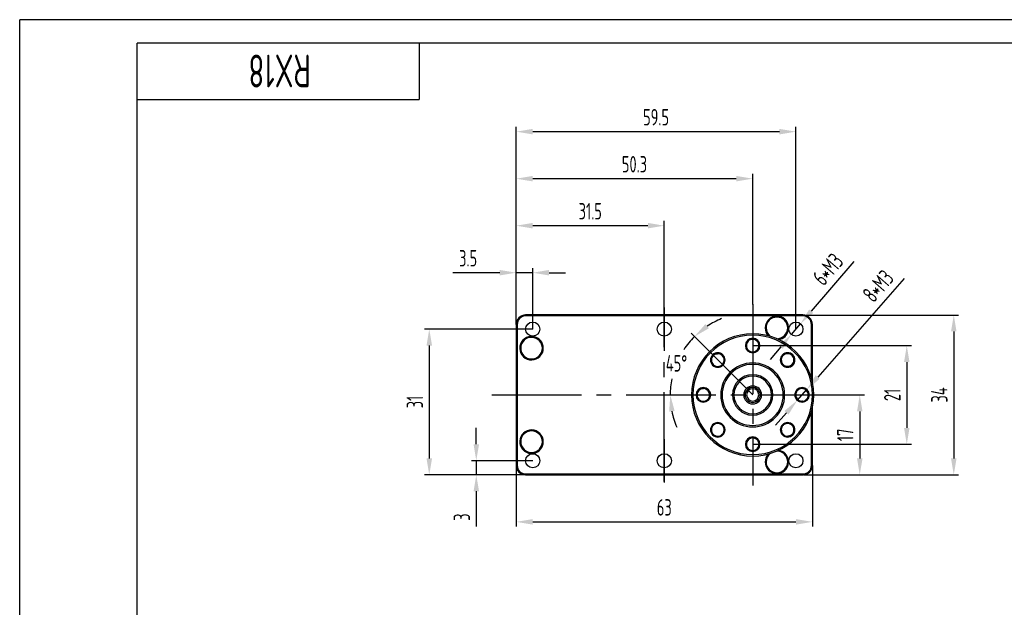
# Model space of a CAD drawing. Header units: inches. Extents: x -26 to 752, y -5 to 292.
# Tile 2 of 11: x -25 to 184, y 167 to 292. Entities that reach past the tile are written whole.
import ezdxf
from ezdxf.enums import TextEntityAlignment as Align

# ---------------------------------------------------------------- set-up
doc = ezdxf.new("R2010")
doc.units = ezdxf.units.IN
doc.header["$MEASUREMENT"] = 0
doc.linetypes.add('CENTER2', pattern=[28.575, 19.05, -3.175, 3.175, -3.175])
for name, color, linetype in [('1轮廓实线层', 7, 'Continuous'), ('2细线层', 4, 'Continuous'), ('3中心线层', 1, 'CENTER2'), ('6文字层', 3, 'Continuous'), ('7标注层', 4, 'Continuous'), ('图框层', 7, 'Continuous')]:
    doc.layers.add(name, color=color, linetype=linetype)
doc.styles.add('PC_TEXTSTYLE', font='ISOCP.SHX', dxfattribs={"width": 0.707, "bigfont": 'GBCBIG.SHX'})
doc.dimstyles.new('GB_ANGULAR', dxfattribs={"dimtxt": 3.5, "dimasz": 3.5, "dimexe": 1, "dimexo": 0, "dimgap": 1.5, "dimtad": 1, "dimtih": 1, "dimtoh": 1, "dimdsep": 46, "dimtxsty": 'PC_TEXTSTYLE', "dimcen": 0, "dimclrd": 256, "dimclrt": 3, "dimadec": 0, "dimazin": 2, "dimtp": 0.1, "dimtm": 0.1, "dimtfac": 0.71, "dimtdec": 3, "dimtmove": 0, "dimatfit": 3, "dimfxl": 1, "dimtfill": 1, "dimarcsym": 0})
doc.dimstyles.new('GB_DIAMETER', dxfattribs={"dimtxt": 3.5, "dimasz": 3.5, "dimexe": 1, "dimexo": 0, "dimgap": 1.5, "dimtad": 1, "dimjust": 4, "dimdsep": 46, "dimtxsty": 'PC_TEXTSTYLE', "dimcen": 0, "dimclrd": 256, "dimclrt": 3, "dimadec": 0, "dimazin": 2, "dimtp": 0.1, "dimtm": 0.1, "dimtfac": 0.71, "dimtdec": 3, "dimtmove": 0, "dimatfit": 2, "dimfxl": 1, "dimtfill": 1, "dimarcsym": 0})
doc.dimstyles.new('GB_LINEAR', dxfattribs={"dimtxt": 3.5, "dimasz": 3.5, "dimexe": 1, "dimexo": 0, "dimgap": 1.5, "dimtad": 1, "dimdsep": 46, "dimtxsty": 'PC_TEXTSTYLE', "dimcen": 0, "dimclrd": 256, "dimclrt": 3, "dimadec": 0, "dimazin": 2, "dimtp": 0.1, "dimtm": 0.1, "dimtfac": 0.71, "dimtdec": 3, "dimtmove": 0, "dimatfit": 3, "dimfxl": 1, "dimtfill": 1, "dimarcsym": 0})

# ---------------------------------------------------------------- blocks, each defined once
blk = doc.blocks.new('ZwmFrameMain_A3^_^无分区图框^_^landscape')
at = {"layer": '1轮廓实线层'}
for p in [(0, 0), (390, 287)]:
    blk.add_line(p, (0, 287), dxfattribs=at)
at = {"layer": '2细线层'}
for p in [(-25, -5), (395, 292)]:
    blk.add_line(p, (-25, 292), dxfattribs=at)
blk = doc.blocks.new('ZwmFrameMain_图样代号')
at = {"layer": '2细线层', "linetype": 'Continuous'}
for p in [(60, 0), (0, -12)]:
    blk.add_line(p, (60, -12), dxfattribs=at)
at = {"layer": '6文字层', "style": 'PC_TEXTSTYLE', "width": 2.827942}
blk.add_attdef('图样代号', text='', height=7, rotation=180, dxfattribs=at).set_placement((58.24, -2.4), (2.35, -2.4), align=Align.FIT)
blk = doc.blocks.new('*D10')
at = {"layer": '7标注层', "color": 0, "lineweight": -2}
for p, q in [((141.71, 229.18), (174.71, 229.18)), ((141.71, 195.18), (174.71, 195.18))]:
    blk.add_line(p, q, dxfattribs=at)
at = {"layer": '7标注层', "lineweight": -2}
blk.add_line((173.71, 225.68), (173.71, 198.68), dxfattribs=at)
at = {"layer": '7标注层'}
for points in [[(174.3, 225.68), (173.13, 225.68), (173.71, 229.18)], [(173.13, 198.68), (174.3, 198.68), (173.71, 195.18)]]:
    blk.add_solid(points, dxfattribs=at)
at = {"layer": 'Defpoints', "color": 0}
for p in [(141.71, 229.18), (141.71, 195.18), (173.71, 195.18)]:
    blk.add_point(p, dxfattribs=at)
at = {"layer": '7标注层', "color": 3, "insert": (170.64, 212.18), "char_height": 3.5, "attachment_point": 5, "rotation": 90, "style": 'PC_TEXTSTYLE', "bg_fill": 3, "box_fill_scale": 1.25, "bg_fill_color": 257, "bg_fill_transparency": 0}
blk.add_mtext('34', dxfattribs=at)
blk = doc.blocks.new('*D11')
at = {"layer": '7标注层', "color": 0, "lineweight": -2}
for p, q in [((80.63, 227.18), (80.63, 249.18)), ((112.13, 226.18), (112.13, 249.18))]:
    blk.add_line(p, q, dxfattribs=at)
at = {"layer": '7标注层', "lineweight": -2}
blk.add_line((108.63, 248.18), (84.13, 248.18), dxfattribs=at)
at = {"layer": '7标注层'}
for points in [[(84.13, 248.77), (84.13, 247.6), (80.63, 248.18)], [(108.63, 247.6), (108.63, 248.77), (112.13, 248.18)]]:
    blk.add_solid(points, dxfattribs=at)
at = {"layer": 'Defpoints', "color": 0}
for p in [(80.63, 248.18), (80.63, 227.18), (112.13, 226.18)]:
    blk.add_point(p, dxfattribs=at)
at = {"layer": '7标注层', "color": 3, "insert": (96.38, 251.26), "char_height": 3.5, "attachment_point": 5, "style": 'PC_TEXTSTYLE', "bg_fill": 3, "box_fill_scale": 1.25, "bg_fill_color": 257, "bg_fill_transparency": 0}
blk.add_mtext('31.5', dxfattribs=at)
blk = doc.blocks.new('*D12')
at = {"layer": '7标注层', "color": 0, "lineweight": -2}
for p, q in [((80.63, 227.18), (80.63, 239.18)), ((84.13, 226.18), (84.13, 239.18))]:
    blk.add_line(p, q, dxfattribs=at)
at = {"layer": '7标注层', "lineweight": -2}
for p, q in [((77.13, 238.18), (67.17, 238.18)), ((84.13, 238.18), (80.63, 238.18)), ((87.63, 238.18), (91.13, 238.18))]:
    blk.add_line(p, q, dxfattribs=at)
at = {"layer": '7标注层'}
for points in [[(77.13, 237.6), (77.13, 238.77), (80.63, 238.18)], [(87.63, 238.77), (87.63, 237.6), (84.13, 238.18)]]:
    blk.add_solid(points, dxfattribs=at)
at = {"layer": 'Defpoints', "color": 0}
for p in [(80.63, 238.18), (80.63, 227.18), (84.13, 226.18)]:
    blk.add_point(p, dxfattribs=at)
at = {"layer": '7标注层', "color": 3, "insert": (70.4, 241.26), "char_height": 3.5, "attachment_point": 5, "style": 'PC_TEXTSTYLE', "bg_fill": 3, "box_fill_scale": 1.25, "bg_fill_color": 257, "bg_fill_transparency": 0}
blk.add_mtext('3.5', dxfattribs=at)
blk = doc.blocks.new('*D13')
at = {"layer": '7标注层', "color": 0, "lineweight": -2}
for p, q in [((80.63, 227.18), (80.63, 269.18)), ((140.13, 226.18), (140.13, 269.18))]:
    blk.add_line(p, q, dxfattribs=at)
at = {"layer": '7标注层', "lineweight": -2}
blk.add_line((136.63, 268.18), (84.13, 268.18), dxfattribs=at)
at = {"layer": '7标注层'}
for points in [[(84.13, 268.77), (84.13, 267.6), (80.63, 268.18)], [(136.63, 267.6), (136.63, 268.77), (140.13, 268.18)]]:
    blk.add_solid(points, dxfattribs=at)
at = {"layer": 'Defpoints', "color": 0}
for p in [(80.63, 268.18), (80.63, 227.18), (140.13, 226.18)]:
    blk.add_point(p, dxfattribs=at)
at = {"layer": '7标注层', "color": 3, "insert": (110.38, 271.26), "char_height": 3.5, "attachment_point": 5, "style": 'PC_TEXTSTYLE', "bg_fill": 3, "box_fill_scale": 1.25, "bg_fill_color": 257, "bg_fill_transparency": 0}
blk.add_mtext('59.5', dxfattribs=at)
blk = doc.blocks.new('*D14')
at = {"layer": '7标注层', "color": 0, "lineweight": -2}
for p, q in [((80.63, 197.18), (80.63, 184.18)), ((143.63, 197.18), (143.63, 184.18))]:
    blk.add_line(p, q, dxfattribs=at)
at = {"layer": '7标注层', "lineweight": -2}
blk.add_line((84.13, 185.18), (140.13, 185.18), dxfattribs=at)
at = {"layer": '7标注层'}
for points in [[(84.13, 185.77), (84.13, 184.6), (80.63, 185.18)], [(140.13, 184.6), (140.13, 185.77), (143.63, 185.18)]]:
    blk.add_solid(points, dxfattribs=at)
at = {"layer": 'Defpoints', "color": 0}
for p in [(80.63, 197.18), (143.63, 197.18), (143.63, 185.18)]:
    blk.add_point(p, dxfattribs=at)
at = {"layer": '7标注层', "color": 3, "insert": (112.13, 188.26), "char_height": 3.5, "attachment_point": 5, "style": 'PC_TEXTSTYLE', "bg_fill": 3, "box_fill_scale": 1.25, "bg_fill_color": 257, "bg_fill_transparency": 0}
blk.add_mtext('63', dxfattribs=at)
blk = doc.blocks.new('*D15')
at = {"layer": '7标注层', "color": 0, "lineweight": -2}
for p, q in [((84.13, 226.18), (61.13, 226.18)), ((82.63, 195.18), (61.13, 195.18))]:
    blk.add_line(p, q, dxfattribs=at)
at = {"layer": '7标注层', "lineweight": -2}
blk.add_line((62.13, 222.68), (62.13, 198.68), dxfattribs=at)
at = {"layer": '7标注层'}
for points in [[(62.72, 222.68), (61.55, 222.68), (62.13, 226.18)], [(61.55, 198.68), (62.72, 198.68), (62.13, 195.18)]]:
    blk.add_solid(points, dxfattribs=at)
at = {"layer": 'Defpoints', "color": 0}
for p in [(84.13, 226.18), (62.13, 195.18), (82.63, 195.18)]:
    blk.add_point(p, dxfattribs=at)
at = {"layer": '7标注层', "color": 3, "insert": (59.06, 210.68), "char_height": 3.5, "attachment_point": 5, "rotation": 90, "style": 'PC_TEXTSTYLE', "bg_fill": 3, "box_fill_scale": 1.25, "bg_fill_color": 257, "bg_fill_transparency": 0}
blk.add_mtext('31', dxfattribs=at)
blk = doc.blocks.new('*D16')
at = {"layer": '7标注层', "lineweight": -2}
for p, q in [((72.13, 201.68), (72.13, 205.18)), ((72.13, 198.18), (72.13, 195.18)), ((72.13, 191.68), (72.13, 184.19))]:
    blk.add_line(p, q, dxfattribs=at)
at = {"layer": '7标注层', "color": 0, "lineweight": -2}
for p, q in [((84.13, 198.18), (71.13, 198.18)), ((82.63, 195.18), (71.13, 195.18))]:
    blk.add_line(p, q, dxfattribs=at)
at = {"layer": '7标注层'}
for points in [[(71.55, 201.68), (72.72, 201.68), (72.13, 198.18)], [(72.72, 191.68), (71.55, 191.68), (72.13, 195.18)]]:
    blk.add_solid(points, dxfattribs=at)
at = {"layer": 'Defpoints', "color": 0}
for p in [(84.13, 198.18), (72.13, 195.18), (82.63, 195.18)]:
    blk.add_point(p, dxfattribs=at)
at = {"layer": '7标注层', "color": 3, "insert": (69.06, 186.19), "char_height": 3.5, "attachment_point": 5, "rotation": 90, "style": 'PC_TEXTSTYLE', "bg_fill": 3, "box_fill_scale": 1.25, "bg_fill_color": 257, "bg_fill_transparency": 0}
blk.add_mtext('3', dxfattribs=at)
blk = doc.blocks.new('*D17')
at = {"layer": '7标注层', "color": 0, "lineweight": -2}
for p, q in [((148.11, 212.18), (154.71, 212.18)), ((148.11, 195.18), (154.71, 195.18))]:
    blk.add_line(p, q, dxfattribs=at)
at = {"layer": '7标注层', "lineweight": -2}
blk.add_line((153.71, 208.68), (153.71, 198.68), dxfattribs=at)
at = {"layer": '7标注层'}
for points in [[(154.3, 208.68), (153.13, 208.68), (153.71, 212.18)], [(153.13, 198.68), (154.3, 198.68), (153.71, 195.18)]]:
    blk.add_solid(points, dxfattribs=at)
at = {"layer": 'Defpoints', "color": 0}
for p in [(148.11, 212.18), (148.11, 195.18), (153.71, 195.18)]:
    blk.add_point(p, dxfattribs=at)
at = {"layer": '7标注层', "color": 3, "insert": (150.64, 203.68), "char_height": 3.5, "attachment_point": 5, "rotation": 90, "style": 'PC_TEXTSTYLE', "bg_fill": 3, "box_fill_scale": 1.25, "bg_fill_color": 257, "bg_fill_transparency": 0}
blk.add_mtext('17', dxfattribs=at)
blk = doc.blocks.new('*D26')
at = {"layer": '7标注层', "color": 0, "lineweight": -2}
for p, q in [((130.93, 222.68), (164.71, 222.68)), ((130.93, 201.68), (164.71, 201.68))]:
    blk.add_line(p, q, dxfattribs=at)
at = {"layer": '7标注层', "lineweight": -2}
blk.add_line((163.71, 219.18), (163.71, 205.18), dxfattribs=at)
at = {"layer": '7标注层'}
for points in [[(164.3, 219.18), (163.13, 219.18), (163.71, 222.68)], [(163.13, 205.18), (164.3, 205.18), (163.71, 201.68)]]:
    blk.add_solid(points, dxfattribs=at)
at = {"layer": 'Defpoints', "color": 0}
for p in [(130.93, 222.68), (130.93, 201.68), (163.71, 201.68)]:
    blk.add_point(p, dxfattribs=at)
at = {"layer": '7标注层', "color": 3, "insert": (160.64, 212.18), "char_height": 3.5, "attachment_point": 5, "rotation": 90, "style": 'PC_TEXTSTYLE', "bg_fill": 3, "box_fill_scale": 1.25, "bg_fill_color": 257, "bg_fill_transparency": 0}
blk.add_mtext('21', dxfattribs=at)
blk = doc.blocks.new('*D27')
at = {"layer": '7标注层', "color": 0, "lineweight": -2}
blk.add_line((119.6, 223.52), (117.83, 225.29), dxfattribs=at)
at = {"layer": '7标注层', "lineweight": -2}
for start, end in [(112.0935, 123.5471), (135.0007, 146.7676), (168.6172, 180), (191.4536, 202.9072)]:
    blk.add_arc((130.93, 212.18), 17.54, start, end, dxfattribs=at)
at = {"layer": '7标注层'}
for points in [[(120.87, 227.25), (121.61, 226.35), (118.53, 224.59)], [(114.33, 208.76), (113.17, 208.64), (113.4, 212.18)]]:
    blk.add_solid(points, dxfattribs=at)
at = {"layer": 'Defpoints', "color": 0}
for p in [(119.6, 223.52), (115.12, 219.77), (75.45, 212.18), (130.93, 212.18), (148.11, 212.18)]:
    blk.add_point(p, dxfattribs=at)
at = {"layer": '7标注层', "color": 3, "insert": (114.73, 218.9), "char_height": 3.5, "attachment_point": 5, "style": 'PC_TEXTSTYLE'}
blk.add_mtext('45%%d', dxfattribs=at)
blk = doc.blocks.new('*D28')
at = {"layer": '7标注层', "lineweight": -2}
for p, q in [((152.42, 240.6), (143.38, 229.99)), ((139.16, 225.04), (141.11, 227.33)), ((136.89, 222.38), (134.62, 219.72))]:
    blk.add_line(p, q, dxfattribs=at)
at = {"layer": '7标注层'}
for points in [[(142.93, 230.37), (143.82, 229.61), (141.11, 227.33)], [(137.34, 222), (136.45, 222.76), (139.16, 225.04)]]:
    blk.add_solid(points, dxfattribs=at)
at = {"layer": 'Defpoints', "color": 0}
for p in [(141.11, 227.33), (139.16, 225.04)]:
    blk.add_point(p, dxfattribs=at)
at = {"layer": '7标注层', "color": 3, "insert": (146.94, 238.91), "char_height": 3.5, "attachment_point": 5, "rotation": 49.5603, "style": 'PC_TEXTSTYLE', "bg_fill": 3, "box_fill_scale": 1.25, "bg_fill_color": 257, "bg_fill_transparency": 0}
blk.add_mtext('6*M3', dxfattribs=at)
blk = doc.blocks.new('*D29')
at = {"layer": '7标注层', "lineweight": -2}
for p, q in [((163.13, 236.97), (144.76, 215.98)), ((140.41, 211.02), (142.46, 213.35)), ((138.11, 208.38), (135.8, 205.75))]:
    blk.add_line(p, q, dxfattribs=at)
at = {"layer": '7标注层'}
for points in [[(144.32, 216.37), (145.2, 215.6), (142.46, 213.35)], [(138.55, 208), (137.67, 208.77), (140.41, 211.02)]]:
    blk.add_solid(points, dxfattribs=at)
at = {"layer": 'Defpoints', "color": 0}
for p in [(142.46, 213.35), (140.41, 211.02)]:
    blk.add_point(p, dxfattribs=at)
at = {"layer": '7标注层', "color": 3, "insert": (157.62, 235.35), "char_height": 3.5, "attachment_point": 5, "rotation": 48.8049, "style": 'PC_TEXTSTYLE', "bg_fill": 3, "box_fill_scale": 1.25, "bg_fill_color": 257, "bg_fill_transparency": 0}
blk.add_mtext('8*M3', dxfattribs=at)
blk = doc.blocks.new('*D31')
at = {"layer": '7标注层', "color": 0, "lineweight": -2}
for p, q in [((80.63, 227.18), (80.63, 259.18)), ((130.93, 231.45), (130.93, 259.18))]:
    blk.add_line(p, q, dxfattribs=at)
at = {"layer": '7标注层', "lineweight": -2}
blk.add_line((127.43, 258.18), (84.13, 258.18), dxfattribs=at)
at = {"layer": '7标注层'}
for points in [[(84.13, 258.77), (84.13, 257.6), (80.63, 258.18)], [(127.43, 257.6), (127.43, 258.77), (130.93, 258.18)]]:
    blk.add_solid(points, dxfattribs=at)
at = {"layer": 'Defpoints', "color": 0}
for p in [(80.63, 258.18), (130.93, 231.45), (80.63, 227.18)]:
    blk.add_point(p, dxfattribs=at)
at = {"layer": '7标注层', "color": 3, "insert": (105.78, 261.26), "char_height": 3.5, "attachment_point": 5, "style": 'PC_TEXTSTYLE', "bg_fill": 3, "box_fill_scale": 1.25, "bg_fill_color": 257, "bg_fill_transparency": 0}
blk.add_mtext('50.3', dxfattribs=at)

msp = doc.modelspace()

# ---------------------------------------------------------------- linework, layer by layer
at = {"color": 7, "linetype": 'Continuous', "lineweight": 25}
for p, q in [((141.634, 229.185), (82.634, 229.185)), ((141.634, 228.985), (82.634, 228.985)), ((80.634, 227.185), (80.634, 197.185)), ((80.834, 227.185), (80.834, 197.185)), ((143.434, 215.755), (143.434, 227.185)), ((143.634, 214.961), (143.634, 227.185)), ((132.284, 222.685), (132.256, 222.827)), ((132.269, 222.761), (132.271, 222.618)), ((124.464, 220.564), (124.343, 220.645)), ((124.4, 220.607), (124.502, 220.507)), ((131.418, 221.424), (131.479, 221.265)), ((124.743, 219.06), (124.898, 218.99)), ((137.809, 218.376), (137.74, 218.221)), ((139.357, 218.719), (139.257, 218.617)), ((139.314, 218.655), (139.394, 218.775)), ((120.434, 213.535), (120.292, 213.506)), ((120.358, 213.519), (120.501, 213.521)), ((121.695, 212.668), (121.854, 212.729)), ((140.174, 211.701), (140.015, 211.64)), ((143.634, 212.184), (143.634, 212.185)), ((143.434, 197.185), (143.434, 208.614)), ((143.634, 197.185), (143.634, 209.408)), ((122.555, 205.714), (122.474, 205.594)), ((122.512, 205.65), (122.612, 205.752)), ((124.059, 205.993), (124.129, 206.148)), ((137.126, 205.309), (136.971, 205.379)), ((137.469, 203.762), (137.367, 203.862)), ((137.404, 203.805), (137.525, 203.724)), ((129.584, 201.685), (129.613, 201.542)), ((129.6, 201.608), (129.598, 201.751)), ((130.451, 202.945), (130.39, 203.104)), ((82.634, 195.385), (141.634, 195.385)), ((82.634, 195.185), (141.634, 195.185))]:
    msp.add_line(p, q, dxfattribs=at)
for centre, radius, start, end in [((82.634, 227.185), 2, 90, 180), ((82.634, 227.185), 1.8, 90, 180), ((136.084, 226.435), 2.5, 3.03532, 180), ((136.084, 226.435), 2.3, 0, 180), ((141.634, 227.185), 2, 0, 90), ((141.634, 227.185), 1.8, 0, 90), ((136.084, 226.435), 2.5, 180, 222.03766), ((136.084, 226.435), 2.3, 180, 231.06151), ((83.884, 222.135), 2.5, 93.02728, 0), ((83.884, 222.135), 2.3, 86.48007, 180), ((83.884, 222.135), 2.3, 0, 86.48007), ((83.884, 222.135), 2.5, 0, 79.90266), ((130.934, 222.685), 1.55, 0, 180), ((136.084, 226.435), 2.5, 278.22227, 349.89884), ((83.884, 222.135), 2.3, 180, 0), ((130.934, 222.685), 1.55, 180, 0), ((130.934, 222.685), 1.35, 290.97646, 0), ((130.934, 222.685), 1.35, 0, 46.17646), ((123.51, 219.609), 1.55, 45, 225), ((123.51, 219.609), 1.55, 225, 45), ((123.51, 219.609), 1.35, 45, 91.17646), ((123.51, 219.609), 1.35, 335.97646, 45), ((138.359, 219.609), 1.55, 135, 315), ((138.359, 219.609), 1.55, 315, 135), ((130.934, 212.185), 6.8, 90, 270), ((130.934, 212.185), 6.5, 90, 270), ((130.934, 212.185), 6.8, 270, 90), ((130.934, 212.185), 6.5, 270, 90), ((138.359, 219.609), 1.35, 245.97646, 315), ((138.359, 219.609), 1.35, 315, 1.17646), ((130.934, 212.185), 4.3, 90, 270), ((130.934, 212.185), 4, 90, 270), ((130.934, 212.185), 4.3, 270, 90), ((130.934, 212.185), 4, 270, 90), ((120.434, 212.185), 1.55, 90, 270), ((120.434, 212.185), 1.55, 270, 90), ((130.934, 212.185), 1.9, 90, 270), ((130.934, 212.185), 1.6, 90, 270), ((130.934, 212.185), 1.9, 270, 90), ((130.934, 212.185), 1.6, 270, 90), ((120.434, 212.185), 1.35, 90, 136.17646), ((120.434, 212.185), 1.35, 20.97646, 90), ((130.934, 212.185), 1.3, 0, 180), ((130.934, 212.185), 1.3, 180, 0), ((123.51, 204.76), 1.55, 135, 315), ((123.51, 204.76), 1.35, 135, 181.17646), ((123.51, 204.76), 1.55, 315, 135), ((123.51, 204.76), 1.35, 65.97646, 135), ((138.359, 204.76), 1.55, 45, 225), ((138.359, 204.76), 1.35, 155.97646, 225), ((138.359, 204.76), 1.55, 225, 45), ((83.884, 202.235), 2.5, 0, 266.97301), ((83.884, 202.235), 2.3, 0, 180), ((130.934, 201.685), 1.55, 0, 180), ((138.359, 204.76), 1.35, 225, 271.17646), ((83.884, 202.235), 2.3, 180, 273.51253), ((83.884, 202.235), 2.3, 273.51253, 0), ((83.884, 202.235), 2.5, 280.0975, 0), ((130.934, 201.685), 1.55, 180, 0), ((130.934, 201.685), 1.35, 110.97646, 180), ((130.934, 201.685), 1.35, 180, 226.17646), ((136.084, 197.935), 2.5, 137.96234, 180), ((136.084, 197.935), 2.3, 128.93849, 180), ((136.084, 197.935), 2.3, 0, 90.80157), ((136.084, 197.935), 2.5, 10.1012, 81.77773), ((82.634, 197.185), 2, 180, 270), ((82.634, 197.185), 1.8, 180, 270), ((136.084, 197.935), 2.5, 180, 356.96488), ((136.084, 197.935), 2.3, 180, 0), ((141.634, 197.185), 1.8, 270, 0), ((141.634, 197.185), 2, 270, 0)]:
    msp.add_arc(centre, radius, start, end, dxfattribs=at)
for points in [[(138.553, 226.185), (138.557, 226.268), (138.563, 226.351), (138.569, 226.435)], [(138.569, 197.935), (138.563, 198.019), (138.557, 198.101), (138.553, 198.185)]]:
    msp.add_open_spline(points, degree=3, dxfattribs=at)
for points, knots in [([(138.569, 226.435), (138.571, 226.457), (138.575, 226.501), (138.579, 226.545), (138.581, 226.567)], [0, 0, 0, 0, 0.4968301, 1, 1, 1, 1]), ([(84.036, 224.609), (83.989, 224.612), (83.894, 224.618), (83.8, 224.627), (83.752, 224.631)], [0, 0, 0, 0, 0.4974933, 1, 1, 1, 1]), ([(84.323, 224.596), (84.275, 224.597), (84.18, 224.6), (84.084, 224.606), (84.036, 224.609)], [0, 0, 0, 0, 0.5023015, 1, 1, 1, 1]), ([(138.546, 225.996), (138.547, 226.028), (138.549, 226.09), (138.552, 226.153), (138.553, 226.185)], [0, 0, 0, 0, 0.5024829, 1, 1, 1, 1]), ([(131.479, 221.265), (131.247, 221.183), (130.997, 221.159), (130.518, 221.229), (130.288, 221.323), (129.902, 221.605), (129.744, 221.792), (129.536, 222.216), (129.485, 222.452), (129.491, 222.685)], [0, 0, 0, 0, 0.25, 0.25, 0.5, 0.5, 0.75, 0.75, 1, 1, 1, 1]), ([(129.491, 222.685), (129.499, 222.965), (129.591, 223.241), (129.909, 223.693), (130.134, 223.87), (130.64, 224.069), (130.92, 224.091), (131.443, 223.98), (131.685, 223.846), (131.869, 223.659)], [0, 0, 0, 0, 0.25, 0.25, 0.5, 0.5, 0.75, 0.75, 1, 1, 1, 1]), ([(131.877, 223.647), (131.741, 223.754), (131.466, 223.972), (130.933, 224.068), (130.404, 223.965), (129.957, 223.664), (129.645, 223.215), (129.605, 222.861), (129.584, 222.685)], [0, 0, 0, 0, 0.1628907, 0.3303125, 0.4977344, 0.6651563, 0.8325781, 1, 1, 1, 1]), ([(129.584, 222.685), (129.584, 222.467), (129.638, 222.249), (129.841, 221.863), (129.99, 221.696), (130.349, 221.449), (130.559, 221.37), (130.992, 221.318), (131.214, 221.346), (131.418, 221.424)], [0, 0, 0, 0, 0.25, 0.25, 0.5, 0.5, 0.75, 0.75, 1, 1, 1, 1]), ([(132.179, 222.163), (132.18, 222.165), (132.278, 222.312), (132.281, 222.499), (132.284, 222.685)], [0, 0, 0, 0, 0.0104059, 1, 1, 1, 1]), ([(122.489, 218.589), (122.296, 218.793), (122.166, 219.053), (122.071, 219.597), (122.106, 219.881), (122.323, 220.38), (122.505, 220.594), (122.954, 220.885), (123.219, 220.961), (123.482, 220.959)], [0, 0, 0, 0, 0.25, 0.25, 0.5, 0.5, 0.75, 0.75, 1, 1, 1, 1]), ([(123.496, 220.956), (123.324, 220.936), (122.975, 220.896), (122.53, 220.586), (122.23, 220.139), (122.126, 219.611), (122.223, 219.072), (122.445, 218.794), (122.555, 218.655)], [0, 0, 0, 0, 0.16289066, 0.33031253, 0.4977344, 0.66515626, 0.83257813, 1, 1, 1, 1]), ([(124.758, 220.12), (124.758, 220.122), (124.723, 220.296), (124.593, 220.431), (124.464, 220.564)], [0, 0, 0, 0, 0.0104059, 1, 1, 1, 1]), ([(137.74, 218.221), (137.519, 218.327), (137.325, 218.486), (137.035, 218.875), (136.939, 219.103), (136.865, 219.576), (136.886, 219.819), (137.039, 220.266), (137.169, 220.469), (137.339, 220.629)], [0, 0, 0, 0, 0.25, 0.25, 0.5, 0.5, 0.75, 0.75, 1, 1, 1, 1]), ([(137.404, 220.564), (137.25, 220.41), (137.134, 220.218), (137.005, 219.802), (136.992, 219.578), (137.071, 219.149), (137.164, 218.945), (137.433, 218.603), (137.61, 218.465), (137.809, 218.376)], [0, 0, 0, 0, 0.25, 0.25, 0.5, 0.5, 0.75, 0.75, 1, 1, 1, 1]), ([(137.339, 220.629), (137.543, 220.823), (137.803, 220.952), (138.347, 221.048), (138.631, 221.013), (139.129, 220.796), (139.343, 220.614), (139.634, 220.165), (139.711, 219.9), (139.709, 219.637)], [0, 0, 0, 0, 0.25, 0.25, 0.5, 0.5, 0.75, 0.75, 1, 1, 1, 1]), ([(139.706, 219.596), (139.707, 219.6), (139.743, 219.777), (139.623, 220.141), (139.343, 220.588), (138.888, 220.889), (138.361, 220.992), (137.822, 220.896), (137.544, 220.674), (137.404, 220.564)], [0, 0, 0, 0, 0.0042472, 0.170206, 0.3361648, 0.5021236, 0.6680824, 0.8340412, 1, 1, 1, 1]), ([(124.898, 218.99), (124.792, 218.769), (124.633, 218.575), (124.244, 218.285), (124.016, 218.19), (123.543, 218.115), (123.299, 218.137), (122.853, 218.289), (122.65, 218.42), (122.489, 218.589)], [0, 0, 0, 0, 0.25, 0.25, 0.5, 0.5, 0.75, 0.75, 1, 1, 1, 1]), ([(122.555, 218.655), (122.709, 218.5), (122.901, 218.385), (123.317, 218.255), (123.541, 218.242), (123.97, 218.321), (124.174, 218.414), (124.516, 218.684), (124.654, 218.861), (124.743, 219.06)], [0, 0, 0, 0, 0.25, 0.25, 0.5, 0.5, 0.75, 0.75, 1, 1, 1, 1]), ([(138.87, 218.361), (138.872, 218.361), (139.046, 218.395), (139.181, 218.526), (139.314, 218.655)], [0, 0, 0, 0, 0.0104059, 1, 1, 1, 1]), ([(120.434, 210.742), (120.154, 210.749), (119.878, 210.841), (119.425, 211.159), (119.249, 211.384), (119.05, 211.89), (119.028, 212.17), (119.139, 212.693), (119.273, 212.935), (119.46, 213.119)], [0, 0, 0, 0, 0.25, 0.25, 0.5, 0.5, 0.75, 0.75, 1, 1, 1, 1]), ([(119.472, 213.127), (119.364, 212.992), (119.147, 212.717), (119.051, 212.183), (119.154, 211.654), (119.455, 211.207), (119.904, 210.895), (120.258, 210.855), (120.434, 210.835)], [0, 0, 0, 0, 0.16289066, 0.33031253, 0.4977344, 0.66515626, 0.83257813, 1, 1, 1, 1]), ([(120.956, 213.429), (120.954, 213.43), (120.807, 213.529), (120.62, 213.532), (120.434, 213.535)], [0, 0, 0, 0, 0.0104059, 1, 1, 1, 1]), ([(121.854, 212.729), (121.935, 212.497), (121.96, 212.247), (121.89, 211.768), (121.796, 211.539), (121.514, 211.152), (121.327, 210.995), (120.903, 210.786), (120.667, 210.735), (120.434, 210.742)], [0, 0, 0, 0, 0.25, 0.25, 0.5, 0.5, 0.75, 0.75, 1, 1, 1, 1]), ([(120.434, 210.835), (120.652, 210.835), (120.87, 210.888), (121.256, 211.091), (121.423, 211.24), (121.67, 211.599), (121.749, 211.809), (121.801, 212.242), (121.773, 212.464), (121.695, 212.668)], [0, 0, 0, 0, 0.25, 0.25, 0.5, 0.5, 0.75, 0.75, 1, 1, 1, 1]), ([(122.999, 206.008), (122.997, 206.008), (122.823, 205.974), (122.688, 205.843), (122.555, 205.714)], [0, 0, 0, 0, 0.0104059, 1, 1, 1, 1]), ([(124.464, 203.805), (124.618, 203.959), (124.734, 204.151), (124.864, 204.568), (124.877, 204.791), (124.798, 205.22), (124.705, 205.424), (124.435, 205.767), (124.258, 205.904), (124.059, 205.993)], [0, 0, 0, 0, 0.25, 0.25, 0.5, 0.5, 0.75, 0.75, 1, 1, 1, 1]), ([(124.129, 206.148), (124.35, 206.042), (124.544, 205.883), (124.833, 205.494), (124.929, 205.266), (125.004, 204.793), (124.982, 204.55), (124.83, 204.103), (124.699, 203.9), (124.53, 203.74)], [0, 0, 0, 0, 0.25, 0.25, 0.5, 0.5, 0.75, 0.75, 1, 1, 1, 1]), ([(136.971, 205.379), (137.076, 205.6), (137.236, 205.794), (137.625, 206.084), (137.853, 206.179), (138.326, 206.254), (138.569, 206.232), (139.016, 206.08), (139.219, 205.949), (139.379, 205.78)], [0, 0, 0, 0, 0.25, 0.25, 0.5, 0.5, 0.75, 0.75, 1, 1, 1, 1]), ([(139.314, 205.714), (139.16, 205.869), (138.968, 205.984), (138.551, 206.114), (138.328, 206.127), (137.899, 206.048), (137.695, 205.955), (137.352, 205.685), (137.215, 205.509), (137.126, 205.309)], [0, 0, 0, 0, 0.25, 0.25, 0.5, 0.5, 0.75, 0.75, 1, 1, 1, 1]), ([(138.346, 203.413), (138.35, 203.412), (138.527, 203.376), (138.891, 203.495), (139.338, 203.776), (139.639, 204.231), (139.742, 204.758), (139.645, 205.297), (139.424, 205.575), (139.314, 205.714)], [0, 0, 0, 0, 0.0042472, 0.170206, 0.3361648, 0.5021236, 0.6680824, 0.8340412, 1, 1, 1, 1]), ([(139.379, 205.78), (139.572, 205.576), (139.702, 205.316), (139.798, 204.772), (139.763, 204.488), (139.546, 203.989), (139.364, 203.776), (138.915, 203.484), (138.65, 203.408), (138.387, 203.41)], [0, 0, 0, 0, 0.25, 0.25, 0.5, 0.5, 0.75, 0.75, 1, 1, 1, 1]), ([(122.162, 204.773), (122.161, 204.769), (122.126, 204.592), (122.245, 204.228), (122.526, 203.781), (122.981, 203.48), (123.508, 203.377), (124.047, 203.474), (124.325, 203.695), (124.464, 203.805)], [0, 0, 0, 0, 0.0042472, 0.170206, 0.3361648, 0.5021236, 0.6680824, 0.8340412, 1, 1, 1, 1]), ([(124.53, 203.74), (124.326, 203.546), (124.066, 203.417), (123.522, 203.321), (123.238, 203.356), (122.739, 203.573), (122.525, 203.755), (122.234, 204.204), (122.158, 204.469), (122.16, 204.732)], [0, 0, 0, 0, 0.25, 0.25, 0.5, 0.5, 0.75, 0.75, 1, 1, 1, 1]), ([(130.39, 203.104), (130.622, 203.186), (130.871, 203.21), (131.351, 203.14), (131.58, 203.046), (131.967, 202.764), (132.124, 202.577), (132.333, 202.153), (132.384, 201.917), (132.377, 201.685)], [0, 0, 0, 0, 0.25, 0.25, 0.5, 0.5, 0.75, 0.75, 1, 1, 1, 1]), ([(137.111, 204.249), (137.111, 204.247), (137.145, 204.073), (137.276, 203.938), (137.404, 203.805)], [0, 0, 0, 0, 0.0104059, 1, 1, 1, 1]), ([(129.69, 202.206), (129.689, 202.204), (129.59, 202.057), (129.587, 201.87), (129.584, 201.685)], [0, 0, 0, 0, 0.0104059, 1, 1, 1, 1]), ([(129.972, 200.741), (129.975, 200.737), (130.074, 200.587), (130.417, 200.414), (130.931, 200.297), (131.466, 200.405), (131.911, 200.705), (132.224, 201.154), (132.264, 201.508), (132.284, 201.685)], [0, 0, 0, 0, 0.0042472, 0.170206, 0.3361648, 0.5021236, 0.6680824, 0.8340412, 1, 1, 1, 1]), ([(132.377, 201.685), (132.37, 201.404), (132.278, 201.128), (131.96, 200.676), (131.735, 200.499), (131.229, 200.3), (130.949, 200.278), (130.426, 200.389), (130.184, 200.523), (130, 200.711)], [0, 0, 0, 0, 0.25, 0.25, 0.5, 0.5, 0.75, 0.75, 1, 1, 1, 1]), ([(132.284, 201.685), (132.284, 201.902), (132.231, 202.12), (132.028, 202.506), (131.879, 202.673), (131.52, 202.92), (131.31, 202.999), (130.877, 203.051), (130.655, 203.023), (130.451, 202.945)], [0, 0, 0, 0, 0.25, 0.25, 0.5, 0.5, 0.75, 0.75, 1, 1, 1, 1]), ([(83.752, 199.738), (83.796, 199.742), (83.89, 199.751), (83.985, 199.757), (84.036, 199.76)], [0, 0, 0, 0, 0.4672193, 1, 1, 1, 1]), ([(84.036, 199.76), (84.084, 199.763), (84.18, 199.769), (84.275, 199.772), (84.323, 199.773)], [0, 0, 0, 0, 0.4977071, 1, 1, 1, 1]), ([(138.553, 198.185), (138.552, 198.216), (138.549, 198.279), (138.547, 198.342), (138.546, 198.373)], [0, 0, 0, 0, 0.4975227, 1, 1, 1, 1]), ([(138.581, 197.802), (138.579, 197.824), (138.575, 197.869), (138.571, 197.913), (138.569, 197.935)], [0, 0, 0, 0, 0.5031892, 1, 1, 1, 1])]:
    msp.add_open_spline(points, degree=3, knots=knots, dxfattribs=at)

# ---------------------------------------------------------------- block references
at = {"layer": '图框层'}
ref = msp.add_blockref('ZwmFrameMain_图样代号', (0, 287), dxfattribs=at)
ref.add_attrib('图样代号', 'RX18', dxfattribs={"layer": '6文字层', "height": 7, "rotation": 180, "style": 'PC_TEXTSTYLE', "width": 0.707}).set_placement((30.293, 284.597), align=Align.CENTER)

# ---------------------------------------------------------------- next in the draw order: dimensions: what is measured, and where the dimension line sits
at = {"layer": '7标注层'}
dim = msp.add_linear_dim(base=(173.714, 195.185), p1=(141.714, 229.183), p2=(141.714, 195.185), angle=90, dimstyle='GB_LINEAR', override={"dimscale": 1, "dimgap": 1.5, "dimtad": 1, "dimjust": 0, "dimdec": 2, "dimlfac": 1, "dimse1": 0, "dimse2": 0, "dimsd1": 0, "dimsd2": 0, "dimclrd": 256, "dimclre": 0, "dimtofl": 1, "dimtvp": 0.1}, dxfattribs=at)
dim.commit()
dim.dimension.update_dxf_attribs({"geometry": '*D10', "text_midpoint": (170.639, 212.184)})

# ---------------------------------------------------------------- next in the draw order: linework, layer by layer
at = {"color": 7, "linetype": 'Continuous', "lineweight": 25}
for p, q in [((141.511, 210.85), (141.368, 210.848)), ((141.434, 210.835), (141.577, 210.863))]:
    msp.add_line(p, q, dxfattribs=at)
msp.add_circle((140.134, 226.185), 1.5)
for centre, radius, start, end in [((130.934, 212.185), 12.7, 0, 180), ((141.434, 212.185), 1.55, 90, 270), ((141.434, 212.185), 1.55, 270, 90), ((130.934, 212.185), 13, 180, 0), ((130.934, 212.185), 12.7, 180, 0), ((141.434, 212.185), 1.35, 200.97646, 270), ((141.434, 212.185), 1.35, 270, 316.17646)]:
    msp.add_arc(centre, radius, start, end, dxfattribs=at)
for points, knots in [([(140.015, 211.64), (139.933, 211.872), (139.909, 212.122), (139.979, 212.601), (140.073, 212.83), (140.354, 213.217), (140.542, 213.374), (140.966, 213.583), (141.201, 213.634), (141.434, 213.627)], [0, 0, 0, 0, 0.25, 0.25, 0.5, 0.5, 0.75, 0.75, 1, 1, 1, 1]), ([(141.434, 213.535), (141.216, 213.535), (140.999, 213.481), (140.613, 213.278), (140.445, 213.129), (140.199, 212.77), (140.119, 212.56), (140.068, 212.127), (140.096, 211.905), (140.174, 211.701)], [0, 0, 0, 0, 0.25, 0.25, 0.5, 0.5, 0.75, 0.75, 1, 1, 1, 1]), ([(141.434, 213.627), (141.715, 213.62), (141.991, 213.528), (142.443, 213.21), (142.62, 212.985), (142.818, 212.479), (142.841, 212.199), (142.729, 211.676), (142.596, 211.434), (142.408, 211.25)], [0, 0, 0, 0, 0.25, 0.25, 0.5, 0.5, 0.75, 0.75, 1, 1, 1, 1]), ([(142.378, 211.222), (142.382, 211.225), (142.532, 211.324), (142.705, 211.667), (142.822, 212.181), (142.713, 212.716), (142.414, 213.161), (141.964, 213.474), (141.611, 213.514), (141.434, 213.535)], [0, 0, 0, 0, 0.0042472, 0.170206, 0.3361648, 0.5021236, 0.6680824, 0.8340412, 1, 1, 1, 1]), ([(140.913, 210.94), (140.915, 210.939), (141.062, 210.84), (141.249, 210.837), (141.434, 210.835)], [0, 0, 0, 0, 0.0104059, 1, 1, 1, 1])]:
    msp.add_open_spline(points, degree=3, knots=knots, dxfattribs=at)

# ---------------------------------------------------------------- next in the draw order: block references
at = {"layer": '图框层'}
msp.add_blockref('ZwmFrameMain_A3^_^无分区图框^_^landscape', (0, 0), dxfattribs=at)

# ---------------------------------------------------------------- next in the draw order: dimensions: what is measured, and where the dimension line sits
at = {"layer": '7标注层'}
dim = msp.add_linear_dim(base=(62.134, 195.185), p1=(84.134, 226.185), p2=(82.634, 195.185), angle=90, dimstyle='GB_LINEAR', override={"dimscale": 1, "dimgap": 1.5, "dimtad": 1, "dimjust": 0, "dimdec": 2, "dimlfac": 1, "dimse1": 0, "dimse2": 0, "dimsd1": 0, "dimsd2": 0, "dimclrd": 256, "dimclre": 0, "dimtofl": 1, "dimtvp": 0.1}, dxfattribs=at)
dim.commit()
dim.dimension.update_dxf_attribs({"geometry": '*D15', "text_midpoint": (59.059, 210.685)})

# ---------------------------------------------------------------- next in the draw order: linework, layer by layer
at = {"layer": '3中心线层'}
msp.add_line((75.453, 212.185), (148.111, 212.185), dxfattribs=at)

# ---------------------------------------------------------------- next in the draw order: dimensions: what is measured, and where the dimension line sits
at = {"layer": '7标注层'}
for base, p1, p2, picture, middle in [((80.634, 248.185), (112.134, 226.185), (80.634, 227.185), '*D11', (96.384, 251.26)), ((143.634, 185.185), (80.634, 197.185), (143.634, 197.185), '*D14', (112.134, 188.26))]:
    dim = msp.add_linear_dim(base=base, p1=p1, p2=p2, dimstyle='GB_LINEAR', override={"dimscale": 1, "dimgap": 1.5, "dimtad": 1, "dimjust": 0, "dimdec": 2, "dimlfac": 1, "dimse1": 0, "dimse2": 0, "dimsd1": 0, "dimsd2": 0, "dimclrd": 256, "dimclre": 0, "dimtofl": 1, "dimtvp": 0.1}, dxfattribs=at)
    dim.commit()
    dim.dimension.update_dxf_attribs({"geometry": picture, "text_midpoint": middle})

# ---------------------------------------------------------------- next in the draw order: linework, layer by layer
for centre in [(112.134, 198.185), (140.134, 198.185)]:
    msp.add_circle(centre, 1.5)
at = {"layer": '3中心线层'}
msp.add_line((112.134, 202.785), (112.134, 193.585), dxfattribs=at)

# ---------------------------------------------------------------- next in the draw order: dimensions: what is measured, and where the dimension line sits
at = {"layer": '7标注层'}
dim = msp.add_linear_dim(base=(80.634, 238.185), p1=(84.134, 226.185), p2=(80.634, 227.185), dimstyle='GB_LINEAR', override={"dimscale": 1, "dimgap": 1.5, "dimtad": 1, "dimjust": 0, "dimdec": 2, "dimlfac": 1, "dimse1": 0, "dimse2": 0, "dimsd1": 0, "dimsd2": 0, "dimclrd": 256, "dimclre": 0, "dimtofl": 1, "dimtvp": 0.1}, dxfattribs=at)
dim.commit()
dim.dimension.update_dxf_attribs({"geometry": '*D12', "text_midpoint": (70.402, 241.26)})
for base, p1, p2, picture, middle in [((153.714, 195.185), (148.111, 212.185), (148.111, 195.185), '*D17', (150.639, 203.685)), ((72.134, 195.185), (84.134, 198.185), (82.634, 195.185), '*D16', (69.059, 186.19))]:
    dim = msp.add_linear_dim(base=base, p1=p1, p2=p2, angle=90, dimstyle='GB_LINEAR', override={"dimscale": 1, "dimgap": 1.5, "dimtad": 1, "dimjust": 0, "dimdec": 2, "dimlfac": 1, "dimse1": 0, "dimse2": 0, "dimsd1": 0, "dimsd2": 0, "dimclrd": 256, "dimclre": 0, "dimtofl": 1, "dimtvp": 0.1}, dxfattribs=at)
    dim.commit()
    dim.dimension.update_dxf_attribs({"geometry": picture, "text_midpoint": middle})

# ---------------------------------------------------------------- next in the draw order: linework, layer by layer
msp.add_circle((84.134, 198.185), 1.5)

# ---------------------------------------------------------------- next in the draw order: dimensions: what is measured, and where the dimension line sits
dim = msp.add_linear_dim(base=(80.634, 268.185), p1=(140.134, 226.185), p2=(80.634, 227.185), dimstyle='GB_LINEAR', override={"dimscale": 1, "dimgap": 1.5, "dimtad": 1, "dimjust": 0, "dimdec": 2, "dimlfac": 1, "dimse1": 0, "dimse2": 0, "dimsd1": 0, "dimsd2": 0, "dimclrd": 256, "dimclre": 0, "dimtofl": 1, "dimtvp": 0.1}, dxfattribs=at)
dim.commit()
dim.dimension.update_dxf_attribs({"geometry": '*D13', "text_midpoint": (110.384, 271.26)})

# ---------------------------------------------------------------- next in the draw order: linework, layer by layer
for centre in [(84.134, 226.185), (112.134, 226.185)]:
    msp.add_circle(centre, 1.5)
at = {"color": 7, "linetype": 'Continuous', "lineweight": 25}
for centre, radius, start, end in [((136.084, 226.435), 2.3, 269.19843, 0), ((130.934, 212.185), 13, 0, 180)]:
    msp.add_arc(centre, radius, start, end, dxfattribs=at)
at = {"layer": '3中心线层'}
for p, q in [((112.134, 193.738), (112.134, 231.807)), ((112.134, 230.785), (112.134, 221.585)), ((130.934, 231.455), (130.934, 192.933))]:
    msp.add_line(p, q, dxfattribs=at)

# ---------------------------------------------------------------- next in the draw order: dimensions: what is measured, and where the dimension line sits
at = {"layer": '7标注层'}
dim = msp.add_linear_dim(base=(163.714, 201.685), p1=(130.934, 222.685), p2=(130.934, 201.685), angle=90, dimstyle='GB_LINEAR', override={"dimscale": 1, "dimgap": 1.5, "dimtad": 1, "dimjust": 0, "dimdec": 2, "dimlfac": 1, "dimse1": 0, "dimse2": 0, "dimsd1": 0, "dimsd2": 0, "dimclrd": 256, "dimclre": 0, "dimtofl": 1, "dimtvp": 0.1}, dxfattribs=at)
dim.commit()
dim.dimension.update_dxf_attribs({"geometry": '*D26', "text_midpoint": (160.639, 212.185)})

# ---------------------------------------------------------------- next in the draw order: linework, layer by layer
at = {"layer": '3中心线层'}
msp.add_line((130.935, 212.185), (119.599, 223.52), dxfattribs=at)

# ---------------------------------------------------------------- next in the draw order: dimensions: what is measured, and where the dimension line sits
at = {"layer": '7标注层'}
dim = msp.add_angular_dim_2l(base=(115.12, 219.766), line1=((130.935, 212.185), (119.599, 223.52)), line2=((75.453, 212.185), (148.111, 212.185)), dimstyle='GB_ANGULAR', override={"dimscale": 1, "dimgap": 1.5, "dimtad": 1, "dimjust": 0, "dimse1": 0, "dimse2": 0, "dimsd1": 0, "dimsd2": 0, "dimadec": 2, "dimtofl": 1, "dimtvp": 0.1, "dimtfill": 0}, dxfattribs=at)
dim.commit()
dim.dimension.update_dxf_attribs({"geometry": '*D27', "text_midpoint": (114.732, 218.896)})

# ---------------------------------------------------------------- next in the draw order: dimensions: what is measured, and where the dimension line sits
dim = msp.add_linear_dim(base=(80.634, 258.185), p1=(130.934, 231.455), p2=(80.634, 227.185), dimstyle='GB_LINEAR', override={"dimscale": 1, "dimgap": 1.5, "dimtad": 1, "dimjust": 0, "dimdec": 2, "dimlfac": 1, "dimse1": 0, "dimse2": 0, "dimsd1": 0, "dimsd2": 0, "dimclrd": 256, "dimclre": 0, "dimtofl": 1, "dimtvp": 0.1}, dxfattribs=at)
dim.commit()
dim.dimension.update_dxf_attribs({"geometry": '*D31', "text_midpoint": (105.784, 261.261)})
dim = msp.add_diameter_dim_2p(p1=(139.161, 225.043), p2=(141.107, 227.326), text='6*M<>', dimstyle='GB_DIAMETER', override={"dimscale": 1, "dimgap": 1.5, "dimtad": 1, "dimjust": 4, "dimtih": 0, "dimtoh": 0, "dimdec": 2, "dimlfac": 1, "dimpost": '<>', "dimcen": 0, "dimse1": 0, "dimse2": 0, "dimsd1": 0, "dimsd2": 0, "dimtix": 0, "dimtofl": 1, "dimatfit": 0, "dimtvp": 0.1}, dxfattribs=at)
dim.commit()
dim.dimension.update_dxf_attribs({"geometry": '*D28', "text_midpoint": (149.282, 236.917), "dimtype": 163})

# ---------------------------------------------------------------- next in the draw order: dimensions: what is measured, and where the dimension line sits
dim = msp.add_diameter_dim_2p(p1=(140.414, 211.018), p2=(142.455, 213.351), text='8*M3', dimstyle='GB_DIAMETER', override={"dimscale": 1, "dimgap": 1.5, "dimtad": 1, "dimjust": 4, "dimtih": 0, "dimtoh": 0, "dimdec": 2, "dimlfac": 1, "dimpost": '<>', "dimcen": 0, "dimse1": 0, "dimse2": 0, "dimsd1": 0, "dimsd2": 0, "dimtix": 0, "dimtofl": 1, "dimatfit": 0, "dimtvp": 0.1}, dxfattribs=at)
dim.commit()
dim.dimension.update_dxf_attribs({"geometry": '*D29', "text_midpoint": (159.939, 233.326), "dimtype": 163})

doc.saveas('drawing.dxf')
